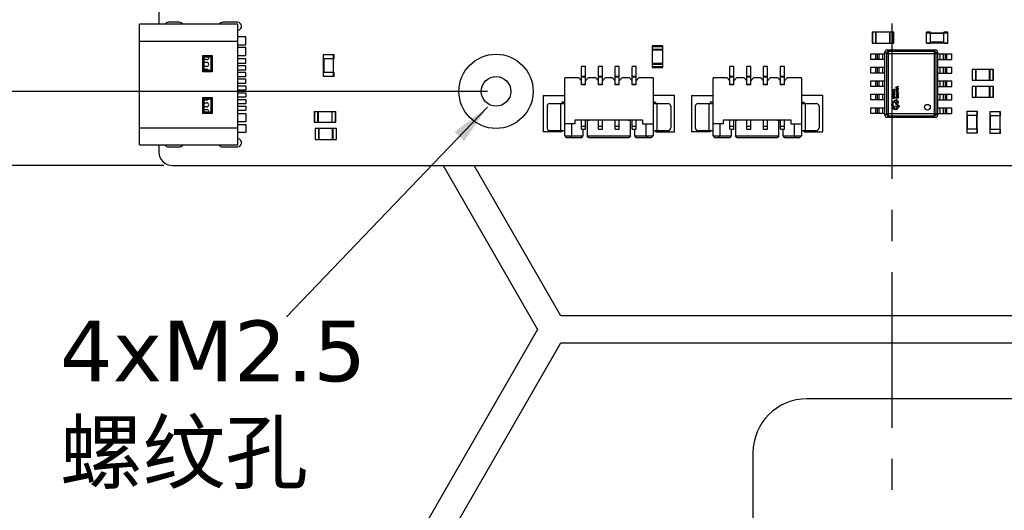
# Model space of a CAD drawing. Header units: millimetres. Extents: x -45 to 609, y -105 to 214.
# Tile 8 of 27: x 417 to 490, y -16 to 21. Entities that reach past the tile are written whole.
import ezdxf

# ---------------------------------------------------------------- set-up
doc = ezdxf.new("R2010")
doc.units = ezdxf.units.MM
doc.header["$LTSCALE"] = 30.734
doc.header["$PDMODE"] = 3
doc.header["$PDSIZE"] = 0.3125
doc.linetypes.add('CENTER', pattern=[0.6, 0.375, -0.075, 0.075, -0.075])
doc.layers.get('0').update_dxf_attribs({"linetype": 'CONTINUOUS'})
doc.layers.get('Defpoints').update_dxf_attribs({"linetype": 'CONTINUOUS'})
doc.layers.add('Center', color=1, linetype='CENTER')
doc.layers.add('DIM', color=6, linetype='CONTINUOUS', lineweight=15)
doc.styles.add('Verdana', font='verdana.ttf', dxfattribs={"height": 4.5})
doc.dimstyles.new('aaaaaaaa 3.0', dxfattribs={"dimtxt": 4.5, "dimasz": 3, "dimexe": 1.25, "dimexo": 0.625, "dimtad": 1, "dimzin": 9, "dimdsep": 46, "dimtxsty": 'Verdana', "dimcen": 0, "dimazin": 0, "dimtfac": 1, "dimtofl": 0, "dimtmove": 0, "dimatfit": 3, "dimfxl": 1, "dimlwd": 25, "dimlwe": 25, "dimarcsym": 0})

# ---------------------------------------------------------------- blocks, each defined once
blk = doc.blocks.new('*D113')
at = {"layer": 'Defpoints', "color": 0}
for p in [(452.354, 64.385), (349.937, 15.385), (452.355, 15.385)]:
    blk.add_point(p, dxfattribs=at)
at = {"layer": 'DIM', "color": 0, "lineweight": 25}
for p, q in [((451.729, 64.385), (348.687, 64.385)), ((349.937, 61.385), (349.937, 18.385)), ((451.73, 15.385), (348.687, 15.385))]:
    blk.add_line(p, q, dxfattribs=at)
at = {"layer": 'DIM', "color": 0}
for points in [[(350.437, 61.385), (349.437, 61.385), (349.937, 64.385)], [(349.437, 18.385), (350.437, 18.385), (349.937, 15.385)]]:
    blk.add_solid(points, dxfattribs=at)
at = {"layer": 'DIM', "color": 0, "insert": (346.973, 40.072), "char_height": 4.5, "attachment_point": 5, "rotation": 90, "style": 'Verdana'}
blk.add_mtext('49', dxfattribs=at)
blk = doc.blocks.new('*D115')
at = {"layer": 'Defpoints', "color": 0}
for p in [(428.354, 69.885), (341.235, 9.885), (428.355, 9.885)]:
    blk.add_point(p, dxfattribs=at)
at = {"layer": 'DIM', "color": 0, "lineweight": 25}
for p, q in [((427.729, 69.885), (339.985, 69.885)), ((341.235, 66.885), (341.235, 12.885)), ((427.73, 9.885), (339.985, 9.885))]:
    blk.add_line(p, q, dxfattribs=at)
at = {"layer": 'DIM', "color": 0}
for points in [[(341.735, 66.885), (340.735, 66.885), (341.235, 69.885)], [(340.735, 12.885), (341.735, 12.885), (341.235, 9.885)]]:
    blk.add_solid(points, dxfattribs=at)
at = {"layer": 'DIM', "color": 0, "insert": (338.267, 39.885), "char_height": 4.5, "attachment_point": 5, "rotation": 90, "style": 'Verdana'}
blk.add_mtext('60', dxfattribs=at)
blk = doc.blocks.new('*D118')
at = {"layer": 'Defpoints', "color": 0}
for p in [(349.937, 15.385), (452.355, 15.385), (428.355, 9.885)]:
    blk.add_point(p, dxfattribs=at)
at = {"layer": 'DIM', "color": 0, "lineweight": 25}
for p, q in [((349.937, 18.385), (349.937, 21.385)), ((451.73, 15.385), (348.687, 15.385)), ((427.73, 9.885), (348.687, 9.885)), ((349.937, 6.885), (349.937, -8.057))]:
    blk.add_line(p, q, dxfattribs=at)
at = {"layer": 'DIM', "color": 0}
for points in [[(349.437, 18.385), (350.437, 18.385), (349.937, 15.385)], [(350.437, 6.885), (349.437, 6.885), (349.937, 9.885)]]:
    blk.add_solid(points, dxfattribs=at)
at = {"layer": 'DIM', "color": 0, "insert": (347.015, -2.873), "char_height": 4.5, "attachment_point": 5, "rotation": 90, "style": 'Verdana'}
blk.add_mtext('5.5', dxfattribs=at)

msp = doc.modelspace()

# ---------------------------------------------------------------- linework, layer by layer
at = {"color": 7, "linetype": 'Continuous'}
for p, q in [((427.355, 25.415), (427.355, 20.355)), ((428.865, 20.505), (428.065, 20.505)), ((433.185, 20.505), (432.085, 20.505)), ((425.905, 11.415), (425.905, 20.355)), ((433.205, 20.355), (425.905, 20.355)), ((433.205, 11.415), (433.205, 20.355)), ((481.85, 19.761), (480.25, 19.761)), ((480.25, 19.761), (480.25, 18.961)), ((480.295, 18.961), (480.295, 19.761)), ((480.505, 19.761), (480.505, 18.961)), ((480.55, 18.961), (480.55, 19.761)), ((481.55, 18.961), (481.55, 19.761)), ((481.595, 18.961), (481.595, 19.761)), ((481.805, 19.761), (481.805, 18.961)), ((481.85, 18.961), (481.85, 19.761)), ((484.57, 19.761), (484.27, 19.761)), ((484.27, 18.961), (484.27, 19.761)), ((484.27, 19.731), (485.87, 19.731)), ((484.57, 18.961), (484.57, 19.761)), ((485.87, 19.761), (485.57, 19.761)), ((485.57, 18.961), (485.57, 19.761)), ((485.87, 18.961), (485.87, 19.761)), ((425.905, 19.105), (433.205, 19.105)), ((433.805, 19.435), (433.205, 19.435)), ((433.805, 18.835), (433.805, 19.435)), ((484.27, 18.991), (485.87, 18.991)), ((484.57, 19.701), (485.57, 19.701)), ((485.57, 19.021), (484.57, 19.021)), ((433.205, 18.835), (433.805, 18.835)), ((433.805, 18.635), (433.205, 18.635)), ((433.805, 18.035), (433.805, 18.635)), ((464.725, 18.746), (463.925, 18.746)), ((463.925, 18.746), (463.925, 17.146)), ((463.925, 18.701), (464.725, 18.701)), ((464.725, 18.491), (463.925, 18.491)), ((464.725, 18.446), (463.925, 18.446)), ((464.725, 17.146), (464.725, 18.746)), ((480.25, 18.961), (481.85, 18.961)), ((481.311, 18.201), (481.2, 18.311)), ((481.2, 13.609), (481.2, 18.309)), ((481.348, 18.459), (481.458, 18.349)), ((481.35, 18.459), (484.95, 18.459)), ((484.842, 18.349), (481.458, 18.349)), ((481.458, 13.569), (481.458, 18.349)), ((484.27, 18.961), (484.57, 18.961)), ((484.842, 18.349), (484.952, 18.459)), ((484.842, 18.349), (484.842, 13.57)), ((485.1, 18.311), (484.99, 18.201)), ((485.1, 18.309), (485.1, 13.609)), ((485.57, 18.961), (485.87, 18.961)), ((430.605, 16.836), (430.605, 18.036)), ((430.705, 17.936), (430.605, 18.036)), ((430.605, 18.036), (431.305, 18.036)), ((430.705, 16.936), (430.705, 17.936)), ((430.705, 17.936), (431.205, 17.936)), ((430.902, 17.735), (430.705, 17.735)), ((430.705, 17.535), (430.902, 17.535)), ((431.305, 18.036), (431.205, 17.936)), ((431.205, 17.936), (431.205, 16.936)), ((431.305, 18.036), (431.305, 16.836)), ((433.205, 18.035), (433.805, 18.035)), ((433.805, 17.785), (433.205, 17.785)), ((433.805, 17.485), (433.805, 17.785)), ((439.541, 18.087), (439.541, 17.787)), ((440.341, 18.087), (439.541, 18.087)), ((440.341, 17.787), (439.541, 17.787)), ((439.571, 16.487), (439.571, 18.087)), ((439.601, 16.787), (439.601, 17.787)), ((440.281, 17.787), (440.281, 16.787)), ((440.311, 16.487), (440.311, 18.087)), ((440.341, 17.787), (440.341, 18.087)), ((480.15, 18.174), (481.2, 18.174)), ((480.15, 17.744), (480.15, 18.174)), ((481.2, 17.744), (480.15, 17.744)), ((480.526, 17.744), (480.526, 18.174)), ((480.623, 18.174), (480.623, 17.744)), ((480.752, 18.174), (480.752, 17.744)), ((481.044, 17.744), (481.044, 18.174)), ((481.311, 18.201), (484.99, 18.201)), ((481.311, 18.201), (481.311, 13.717)), ((484.99, 13.717), (484.99, 18.201)), ((485.1, 18.174), (486.15, 18.174)), ((485.1, 17.744), (486.15, 17.744)), ((485.256, 18.174), (485.256, 17.744)), ((485.548, 17.744), (485.548, 18.174)), ((485.677, 17.744), (485.677, 18.174)), ((485.774, 18.174), (485.774, 17.744)), ((486.15, 17.744), (486.15, 18.174)), ((430.705, 16.936), (430.605, 16.836)), ((431.305, 16.836), (430.605, 16.836)), ((430.902, 17.235), (430.705, 17.235)), ((430.705, 17.035), (430.902, 17.035)), ((431.205, 16.936), (430.705, 16.936)), ((431.205, 16.936), (431.305, 16.836)), ((433.205, 17.485), (433.805, 17.485)), ((433.805, 17.285), (433.205, 17.285)), ((433.205, 16.985), (433.805, 16.985)), ((433.805, 16.985), (433.805, 17.285)), ((458.697, 15.876), (458.697, 17.226)), ((458.997, 17.226), (458.697, 17.226)), ((458.997, 15.876), (458.997, 17.226)), ((460.247, 17.226), (459.947, 17.226)), ((459.947, 15.876), (459.947, 17.226)), ((460.247, 15.876), (460.247, 17.226)), ((461.497, 17.226), (461.197, 17.226)), ((461.197, 15.876), (461.197, 17.226)), ((461.497, 15.876), (461.497, 17.226)), ((462.747, 17.226), (462.447, 17.226)), ((462.447, 15.876), (462.447, 17.226)), ((462.747, 15.876), (462.747, 17.226)), ((464.725, 17.446), (463.925, 17.446)), ((463.925, 17.401), (464.725, 17.401)), ((464.725, 17.191), (463.925, 17.191)), ((463.925, 17.146), (464.725, 17.146)), ((469.997, 17.226), (469.697, 17.226)), ((469.697, 15.876), (469.697, 17.226)), ((469.997, 15.876), (469.997, 17.226)), ((471.247, 17.226), (470.947, 17.226)), ((470.947, 15.876), (470.947, 17.226)), ((471.247, 15.876), (471.247, 17.226)), ((472.497, 17.226), (472.197, 17.226)), ((472.197, 15.876), (472.197, 17.226)), ((472.497, 15.876), (472.497, 17.226)), ((473.747, 17.226), (473.447, 17.226)), ((473.447, 15.876), (473.447, 17.226)), ((473.747, 15.876), (473.747, 17.226)), ((480.15, 17.174), (481.2, 17.174)), ((480.15, 16.744), (480.15, 17.174)), ((480.526, 16.744), (480.526, 17.174)), ((480.624, 17.174), (480.624, 16.744)), ((480.752, 17.174), (480.752, 16.744)), ((481.044, 16.744), (481.044, 17.174)), ((485.1, 17.174), (486.15, 17.174)), ((485.256, 17.174), (485.256, 16.744)), ((485.548, 16.744), (485.548, 17.174)), ((485.677, 16.744), (485.677, 17.174)), ((485.774, 17.174), (485.774, 16.744)), ((486.15, 16.744), (486.15, 17.174)), ((489.255, 17.016), (487.655, 17.016)), ((487.655, 17.016), (487.655, 16.216)), ((487.7, 16.216), (487.7, 17.016)), ((487.91, 17.016), (487.91, 16.216)), ((487.955, 16.216), (487.955, 17.016)), ((488.955, 16.216), (488.955, 17.016)), ((489, 16.216), (489, 17.016)), ((489.21, 17.016), (489.21, 16.216)), ((489.255, 16.216), (489.255, 17.016)), ((433.805, 16.785), (433.205, 16.785)), ((433.205, 16.485), (433.805, 16.485)), ((433.805, 16.285), (433.205, 16.285)), ((433.805, 16.485), (433.805, 16.785)), ((433.805, 15.985), (433.805, 16.285)), ((439.541, 16.787), (439.541, 16.487)), ((440.341, 16.787), (439.541, 16.787)), ((440.341, 16.487), (439.541, 16.487)), ((440.341, 16.487), (440.341, 16.787)), ((457.447, 12.076), (457.447, 16.376)), ((458.497, 16.376), (457.447, 16.376)), ((458.697, 16.176), (458.497, 16.376)), ((458.697, 16.508), (458.997, 16.508)), ((458.997, 16.426), (458.697, 16.426)), ((459.197, 16.376), (458.997, 16.176)), ((459.747, 16.376), (459.197, 16.376)), ((459.947, 16.176), (459.747, 16.376)), ((459.947, 16.508), (460.247, 16.508)), ((460.247, 16.426), (459.947, 16.426)), ((460.447, 16.376), (460.247, 16.176)), ((460.997, 16.376), (460.447, 16.376)), ((461.197, 16.176), (460.997, 16.376)), ((461.197, 16.508), (461.497, 16.508)), ((461.497, 16.426), (461.197, 16.426)), ((461.697, 16.376), (461.497, 16.176)), ((462.247, 16.376), (461.697, 16.376)), ((462.447, 16.176), (462.247, 16.376)), ((462.447, 16.508), (462.747, 16.508)), ((462.747, 16.426), (462.447, 16.426)), ((462.947, 16.376), (462.747, 16.176)), ((463.997, 16.376), (462.947, 16.376)), ((463.997, 16.376), (463.997, 12.076)), ((469.497, 16.376), (468.447, 16.376)), ((468.447, 12.076), (468.447, 16.376)), ((469.697, 16.176), (469.497, 16.376)), ((469.697, 16.508), (469.997, 16.508)), ((469.997, 16.426), (469.697, 16.426)), ((470.197, 16.376), (469.997, 16.176)), ((470.747, 16.376), (470.197, 16.376)), ((470.947, 16.176), (470.747, 16.376)), ((470.947, 16.508), (471.247, 16.508)), ((471.247, 16.426), (470.947, 16.426)), ((471.447, 16.376), (471.247, 16.176)), ((471.997, 16.376), (471.447, 16.376)), ((472.197, 16.176), (471.997, 16.376)), ((472.197, 16.508), (472.497, 16.508)), ((472.497, 16.426), (472.197, 16.426)), ((472.697, 16.376), (472.497, 16.176)), ((473.247, 16.376), (472.697, 16.376)), ((473.447, 16.176), (473.247, 16.376)), ((473.447, 16.508), (473.747, 16.508)), ((473.747, 16.426), (473.447, 16.426)), ((473.947, 16.376), (473.747, 16.176)), ((474.997, 16.376), (473.947, 16.376)), ((474.997, 16.376), (474.997, 12.076)), ((481.2, 16.744), (480.15, 16.744)), ((480.15, 16.174), (481.2, 16.174)), ((480.15, 15.744), (480.15, 16.174)), ((480.526, 15.744), (480.526, 16.174)), ((480.624, 16.174), (480.624, 15.744)), ((480.752, 16.174), (480.752, 15.744)), ((481.044, 15.744), (481.044, 16.174)), ((485.1, 16.744), (486.15, 16.744)), ((485.1, 16.174), (486.15, 16.174)), ((485.256, 16.174), (485.256, 15.744)), ((485.548, 15.744), (485.548, 16.174)), ((485.677, 15.744), (485.677, 16.174)), ((485.774, 16.174), (485.774, 15.744)), ((486.15, 15.744), (486.15, 16.174)), ((487.655, 16.216), (489.255, 16.216)), ((433.205, 15.985), (433.805, 15.985)), ((433.205, 15.785), (433.805, 15.785)), ((433.205, 15.485), (433.805, 15.485)), ((433.805, 15.785), (433.805, 15.485)), ((458.697, 15.926), (458.997, 15.926)), ((458.997, 15.876), (458.697, 15.876)), ((459.947, 15.926), (460.247, 15.926)), ((460.247, 15.876), (459.947, 15.876)), ((461.197, 15.926), (461.497, 15.926)), ((461.497, 15.876), (461.197, 15.876)), ((462.447, 15.926), (462.747, 15.926)), ((462.747, 15.876), (462.447, 15.876)), ((469.697, 15.926), (469.997, 15.926)), ((469.997, 15.876), (469.697, 15.876)), ((470.947, 15.926), (471.247, 15.926)), ((471.247, 15.876), (470.947, 15.876)), ((472.197, 15.926), (472.497, 15.926)), ((472.497, 15.876), (472.197, 15.876)), ((473.447, 15.926), (473.747, 15.926)), ((473.747, 15.876), (473.447, 15.876)), ((481.2, 15.744), (480.15, 15.744)), ((481.772, 15.471), (481.772, 15.471)), ((482.009, 15.46), (482.009, 15.507)), ((482.172, 15.46), (482.009, 15.46)), ((482.028, 15.426), (482.009, 15.426)), ((482.009, 15.426), (482.009, 15.342)), ((482.009, 15.342), (482.172, 15.342)), ((482.028, 15.481), (482.028, 15.506)), ((482.153, 15.481), (482.028, 15.481)), ((482.028, 15.363), (482.028, 15.426)), ((482.08, 15.363), (482.028, 15.363)), ((482.033, 15.675), (482.034, 15.675)), ((482.034, 15.675), (482.033, 15.675)), ((482.036, 15.676), (482.036, 15.676)), ((482.039, 15.676), (482.036, 15.676)), ((482.036, 15.676), (482.039, 15.676)), ((482.039, 15.676), (482.041, 15.677)), ((482.039, 15.676), (482.039, 15.676)), ((482.039, 15.676), (482.039, 15.676)), ((482.041, 15.677), (482.109, 15.702)), ((482.099, 15.421), (482.08, 15.421)), ((482.08, 15.421), (482.08, 15.363)), ((482.099, 15.363), (482.099, 15.421)), ((482.153, 15.363), (482.099, 15.363)), ((482.153, 15.505), (482.153, 15.481)), ((482.172, 15.429), (482.153, 15.429)), ((482.153, 15.429), (482.153, 15.363)), ((482.172, 15.505), (482.172, 15.46)), ((482.172, 15.342), (482.172, 15.429)), ((485.1, 15.744), (486.15, 15.744)), ((489.255, 15.756), (487.655, 15.756)), ((487.655, 15.756), (487.655, 14.956)), ((487.7, 14.956), (487.7, 15.756)), ((487.91, 15.756), (487.91, 14.956)), ((487.955, 14.956), (487.955, 15.756)), ((488.955, 14.956), (488.955, 15.756)), ((489, 14.956), (489, 15.756)), ((489.21, 15.756), (489.21, 14.956)), ((489.255, 14.956), (489.255, 15.756)), ((430.605, 13.735), (430.605, 14.935)), ((430.705, 14.835), (430.605, 14.935)), ((430.605, 14.935), (431.305, 14.935)), ((430.705, 13.835), (430.705, 14.835)), ((430.705, 14.835), (431.205, 14.835)), ((430.902, 14.735), (430.705, 14.735)), ((431.305, 14.935), (431.205, 14.835)), ((431.205, 14.835), (431.205, 13.835)), ((431.305, 14.935), (431.305, 13.735)), ((433.205, 15.285), (433.805, 15.285)), ((433.205, 14.985), (433.805, 14.985)), ((433.205, 14.785), (433.805, 14.785)), ((433.805, 15.285), (433.805, 14.985)), ((433.805, 14.785), (433.805, 14.485)), ((455.847, 15.076), (455.847, 12.376)), ((455.847, 15.076), (457.447, 15.076)), ((465.597, 15.076), (463.997, 15.076)), ((465.597, 12.376), (465.597, 15.076)), ((466.847, 15.076), (468.447, 15.076)), ((466.847, 15.076), (466.847, 12.376)), ((476.597, 15.076), (474.997, 15.076)), ((476.597, 12.376), (476.597, 15.076)), ((480.15, 15.174), (481.2, 15.174)), ((480.15, 14.744), (480.15, 15.174)), ((481.2, 14.744), (480.15, 14.744)), ((480.526, 14.744), (480.526, 15.174)), ((480.624, 15.174), (480.624, 14.744)), ((480.752, 15.174), (480.752, 14.744)), ((481.044, 14.744), (481.044, 15.174)), ((481.751, 15.256), (481.751, 15.303)), ((481.914, 15.256), (481.751, 15.256)), ((481.77, 15.222), (481.751, 15.222)), ((481.751, 15.222), (481.751, 15.138)), ((481.751, 15.138), (481.914, 15.138)), ((481.895, 14.912), (481.751, 14.912)), ((481.751, 14.912), (481.751, 14.891)), ((481.751, 14.891), (481.914, 14.891)), ((481.755, 15.106), (481.777, 15.106)), ((481.77, 15.302), (481.77, 15.277)), ((481.77, 15.277), (481.895, 15.277)), ((481.77, 15.159), (481.77, 15.222)), ((481.822, 15.159), (481.77, 15.159)), ((481.841, 15.217), (481.822, 15.217)), ((481.822, 15.217), (481.822, 15.159)), ((481.841, 15.159), (481.841, 15.217)), ((481.895, 15.159), (481.841, 15.159)), ((481.887, 15.106), (481.907, 15.106)), ((481.895, 15.277), (481.895, 15.301)), ((481.914, 15.226), (481.895, 15.226)), ((481.895, 15.226), (481.895, 15.159)), ((481.914, 14.977), (481.895, 14.977)), ((481.895, 14.977), (481.895, 14.912)), ((481.914, 15.301), (481.914, 15.256)), ((481.914, 15.138), (481.914, 15.226)), ((481.914, 14.891), (481.914, 14.977)), ((482.009, 14.975), (482.028, 14.975)), ((482.009, 14.891), (482.009, 14.975)), ((482.172, 14.891), (482.009, 14.891)), ((482.028, 14.975), (482.028, 14.912)), ((482.028, 14.912), (482.08, 14.912)), ((482.189, 15.267), (482.056, 15.32)), ((482.056, 15.32), (482.056, 15.299)), ((482.143, 15.262), (482.056, 15.231)), ((482.172, 15.254), (482.056, 15.208)), ((482.056, 15.231), (482.056, 15.208)), ((482.084, 15.01), (482.064, 15.01)), ((482.07, 15.048), (482.07, 15.053)), ((482.08, 14.97), (482.099, 14.97)), ((482.08, 14.912), (482.08, 14.97)), ((482.085, 15.14), (482.088, 15.141)), ((482.088, 15.141), (482.085, 15.14)), ((482.092, 15.071), (482.098, 15.071)), ((482.095, 15.143), (482.096, 15.145)), ((482.096, 15.145), (482.097, 15.147)), ((482.172, 15.092), (482.097, 15.092)), ((482.098, 15.147), (482.099, 15.149)), ((482.098, 15.147), (482.098, 15.147)), ((482.098, 15.147), (482.098, 15.147)), ((482.098, 15.071), (482.103, 15.037)), ((482.099, 14.97), (482.099, 14.912)), ((482.099, 14.912), (482.153, 14.912)), ((482.1, 15.151), (482.1, 15.151)), ((482.1, 15.151), (482.1, 15.151)), ((482.106, 15.165), (482.108, 15.171)), ((482.125, 15.071), (482.114, 15.071)), ((482.117, 15.044), (482.114, 15.071)), ((482.118, 15.188), (482.115, 15.184)), ((482.121, 15.191), (482.118, 15.188)), ((482.146, 14.999), (482.141, 14.998)), ((482.153, 14.979), (482.172, 14.979)), ((482.153, 14.912), (482.153, 14.979)), ((482.154, 15.071), (482.154, 15.071)), ((482.154, 15.071), (482.159, 15.067)), ((482.193, 15.245), (482.172, 15.254)), ((482.172, 15.092), (482.172, 15.071)), ((482.172, 14.979), (482.172, 14.891)), ((482.173, 14.61), (482.173, 14.542)), ((482.174, 15.041), (482.175, 15.035)), ((482.175, 15.035), (482.174, 15.028)), ((485.1, 15.174), (486.15, 15.174)), ((485.1, 14.744), (486.15, 14.744)), ((485.256, 15.174), (485.256, 14.744)), ((485.548, 14.744), (485.548, 15.174)), ((485.677, 14.744), (485.677, 15.174)), ((485.774, 15.174), (485.774, 14.744)), ((486.15, 14.744), (486.15, 15.174)), ((487.655, 14.956), (489.255, 14.956)), ((430.705, 14.535), (430.902, 14.535)), ((430.902, 14.235), (430.705, 14.235)), ((430.705, 14.035), (430.902, 14.035)), ((433.205, 14.485), (433.805, 14.485)), ((433.205, 14.285), (433.805, 14.285)), ((433.205, 13.985), (433.805, 13.985)), ((433.805, 14.285), (433.805, 13.985)), ((438.867, 13.897), (438.867, 13.097)), ((438.867, 13.897), (440.467, 13.897)), ((438.912, 13.097), (438.912, 13.897)), ((439.122, 13.897), (439.122, 13.097)), ((439.167, 13.897), (439.167, 13.097)), ((440.167, 13.897), (440.167, 13.097)), ((440.212, 13.097), (440.212, 13.897)), ((440.422, 13.897), (440.422, 13.097)), ((440.467, 13.097), (440.467, 13.897)), ((456.135, 14.276), (456.135, 12.676)), ((456.335, 14.476), (457.447, 14.476)), ((457.147, 14.476), (457.147, 12.476)), ((457.247, 14.576), (457.247, 14.476)), ((457.447, 14.576), (457.247, 14.576)), ((463.997, 14.576), (464.197, 14.576)), ((463.998, 14.476), (465.109, 14.476)), ((464.197, 14.476), (464.197, 14.576)), ((464.297, 12.476), (464.297, 14.476)), ((465.309, 14.276), (465.309, 12.676)), ((467.135, 14.276), (467.135, 12.676)), ((467.335, 14.476), (468.447, 14.476)), ((468.147, 14.476), (468.147, 12.476)), ((468.447, 14.576), (468.247, 14.576)), ((468.247, 14.576), (468.247, 14.476)), ((474.997, 14.576), (475.197, 14.576)), ((474.998, 14.476), (476.109, 14.476)), ((475.197, 14.476), (475.197, 14.576)), ((475.297, 12.476), (475.297, 14.476)), ((476.309, 14.276), (476.309, 12.676)), ((480.15, 14.174), (481.2, 14.174)), ((480.15, 13.744), (480.15, 14.174)), ((480.526, 13.744), (480.526, 14.174)), ((480.624, 14.174), (480.624, 13.744)), ((480.752, 14.174), (480.752, 13.744)), ((481.044, 13.744), (481.044, 14.174)), ((481.921, 14.596), (481.921, 14.587)), ((481.975, 14.513), (482.036, 14.549)), ((482.056, 14.358), (481.975, 14.513)), ((482.036, 14.549), (482.122, 14.387)), ((482.102, 14.551), (482.102, 14.603)), ((482.122, 14.387), (482.133, 14.387)), ((485.1, 14.174), (486.15, 14.174)), ((485.256, 14.174), (485.256, 13.744)), ((485.548, 13.744), (485.548, 14.174)), ((485.677, 13.744), (485.677, 14.174)), ((485.774, 14.174), (485.774, 13.744)), ((486.15, 13.744), (486.15, 14.174)), ((487.258, 13.916), (488.058, 13.916)), ((487.258, 13.916), (487.258, 13.616)), ((487.288, 12.316), (487.288, 13.916)), ((488.028, 12.316), (488.028, 13.916)), ((488.058, 13.616), (488.058, 13.916)), ((430.705, 13.835), (430.605, 13.735)), ((431.305, 13.735), (430.605, 13.735)), ((431.205, 13.835), (430.705, 13.835)), ((431.205, 13.835), (431.305, 13.735)), ((433.205, 13.735), (433.805, 13.735)), ((433.805, 13.735), (433.805, 13.135)), ((458.222, 12.976), (458.222, 13.276)), ((458.222, 13.276), (463.222, 13.276)), ((458.672, 13.219), (458.672, 13.276)), ((458.697, 13.219), (458.672, 13.219)), ((458.697, 12.576), (458.697, 13.276)), ((458.997, 12.576), (458.997, 13.276)), ((459.122, 13.219), (459.122, 12.076)), ((459.272, 13.219), (459.122, 13.219)), ((459.272, 13.276), (459.272, 13.219)), ((459.947, 12.576), (459.947, 13.276)), ((460.247, 12.576), (460.247, 13.276)), ((461.197, 12.576), (461.197, 13.276)), ((461.497, 12.576), (461.497, 13.276)), ((462.172, 13.219), (462.172, 13.276)), ((462.322, 13.219), (462.172, 13.219)), ((462.322, 12.076), (462.322, 13.219)), ((462.447, 12.576), (462.447, 13.276)), ((462.747, 12.576), (462.747, 13.276)), ((462.772, 13.219), (462.747, 13.219)), ((462.772, 13.276), (462.772, 13.219)), ((463.222, 13.276), (463.222, 12.976)), ((469.222, 13.276), (474.222, 13.276)), ((469.222, 12.976), (469.222, 13.276)), ((469.672, 13.219), (469.672, 13.276)), ((469.697, 13.219), (469.672, 13.219)), ((469.697, 12.576), (469.697, 13.276)), ((469.997, 12.576), (469.997, 13.276)), ((470.272, 13.219), (470.122, 13.219)), ((470.122, 13.219), (470.122, 12.076)), ((470.272, 13.276), (470.272, 13.219)), ((470.947, 12.576), (470.947, 13.276)), ((471.247, 12.576), (471.247, 13.276)), ((472.197, 12.576), (472.197, 13.276)), ((472.497, 12.576), (472.497, 13.276)), ((473.172, 13.219), (473.172, 13.276)), ((473.322, 13.219), (473.172, 13.219)), ((473.322, 12.076), (473.322, 13.219)), ((473.447, 12.576), (473.447, 13.276)), ((473.747, 12.576), (473.747, 13.276)), ((473.772, 13.219), (473.747, 13.219)), ((473.772, 13.276), (473.772, 13.219)), ((474.222, 13.276), (474.222, 12.976)), ((481.2, 13.744), (480.15, 13.744)), ((481.2, 13.607), (481.311, 13.717)), ((484.99, 13.717), (481.311, 13.717)), ((481.458, 13.569), (481.348, 13.459)), ((484.95, 13.459), (481.35, 13.459)), ((481.458, 13.569), (484.842, 13.57)), ((484.953, 13.459), (484.842, 13.57)), ((484.99, 13.717), (485.1, 13.607)), ((485.1, 13.744), (486.15, 13.744)), ((487.258, 13.616), (488.058, 13.616)), ((487.318, 12.616), (487.318, 13.616)), ((487.998, 13.616), (487.998, 12.616)), ((489.774, 13.866), (488.974, 13.866)), ((488.974, 13.866), (488.974, 13.566)), ((489.774, 13.566), (488.974, 13.566)), ((489.004, 12.266), (489.004, 13.866)), ((489.034, 12.566), (489.034, 13.566)), ((489.714, 13.566), (489.714, 12.566)), ((489.744, 12.266), (489.744, 13.866)), ((489.774, 13.566), (489.774, 13.866)), ((433.205, 12.665), (425.905, 12.665)), ((433.805, 13.135), (433.205, 13.135)), ((433.205, 12.935), (433.805, 12.935)), ((433.805, 12.935), (433.805, 12.335)), ((438.867, 13.097), (440.467, 13.097)), ((438.933, 12.627), (438.933, 11.827)), ((440.533, 12.627), (438.933, 12.627)), ((438.978, 11.827), (438.978, 12.627)), ((439.188, 12.627), (439.188, 11.827)), ((439.233, 11.827), (439.233, 12.627)), ((440.233, 11.827), (440.233, 12.627)), ((440.278, 11.827), (440.278, 12.627)), ((440.488, 12.627), (440.488, 11.827)), ((440.533, 11.827), (440.533, 12.627)), ((456.335, 12.476), (457.447, 12.476)), ((457.247, 12.476), (457.247, 12.376)), ((458.222, 12.976), (457.447, 12.976)), ((457.947, 12.976), (457.947, 12.076)), ((458.997, 12.776), (458.697, 12.776)), ((458.697, 12.576), (458.997, 12.576)), ((458.822, 12.076), (458.822, 12.576)), ((460.247, 12.776), (459.947, 12.776)), ((459.947, 12.576), (460.247, 12.576)), ((461.497, 12.776), (461.197, 12.776)), ((461.197, 12.576), (461.497, 12.576)), ((462.747, 12.776), (462.447, 12.776)), ((462.447, 12.576), (462.747, 12.576)), ((462.622, 12.576), (462.622, 12.076)), ((463.222, 12.976), (463.997, 12.976)), ((463.497, 12.076), (463.497, 12.976)), ((463.997, 12.476), (465.109, 12.476)), ((464.197, 12.376), (464.197, 12.476)), ((467.335, 12.476), (468.447, 12.476)), ((468.247, 12.476), (468.247, 12.376)), ((469.222, 12.976), (468.447, 12.976)), ((468.947, 12.976), (468.947, 12.076)), ((469.997, 12.776), (469.697, 12.776)), ((469.697, 12.576), (469.997, 12.576)), ((469.822, 12.076), (469.822, 12.576)), ((471.247, 12.776), (470.947, 12.776)), ((470.947, 12.576), (471.247, 12.576)), ((472.497, 12.776), (472.197, 12.776)), ((472.197, 12.576), (472.497, 12.576)), ((473.747, 12.776), (473.447, 12.776)), ((473.447, 12.576), (473.747, 12.576)), ((473.622, 12.576), (473.622, 12.076)), ((474.222, 12.976), (474.997, 12.976)), ((474.497, 12.076), (474.497, 12.976)), ((474.997, 12.476), (476.109, 12.476)), ((475.197, 12.376), (475.197, 12.476)), ((487.258, 12.616), (488.058, 12.616)), ((487.258, 12.616), (487.258, 12.316)), ((488.058, 12.316), (488.058, 12.616)), ((489.774, 12.566), (488.974, 12.566)), ((488.974, 12.566), (488.974, 12.266)), ((489.774, 12.266), (489.774, 12.566)), ((433.805, 12.335), (433.205, 12.335)), ((438.933, 11.827), (440.533, 11.827)), ((457.247, 12.376), (455.847, 12.376)), ((457.447, 12.076), (457.547, 11.976)), ((457.447, 12.076), (458.822, 12.076)), ((457.547, 11.976), (458.722, 11.976)), ((457.847, 11.976), (457.947, 12.076)), ((458.722, 11.976), (458.822, 12.076)), ((459.222, 11.976), (459.122, 12.076)), ((459.122, 12.076), (462.322, 12.076)), ((459.222, 11.976), (462.222, 11.976)), ((462.322, 12.076), (462.222, 11.976)), ((462.622, 12.076), (463.997, 12.076)), ((462.622, 12.076), (462.722, 11.976)), ((462.722, 11.976), (463.897, 11.976)), ((463.497, 12.076), (463.597, 11.976)), ((463.897, 11.976), (463.997, 12.076)), ((464.197, 12.376), (465.597, 12.376)), ((468.247, 12.376), (466.847, 12.376)), ((468.447, 12.076), (469.822, 12.076)), ((468.447, 12.076), (468.547, 11.976)), ((468.547, 11.976), (469.722, 11.976)), ((468.847, 11.976), (468.947, 12.076)), ((469.722, 11.976), (469.822, 12.076)), ((470.122, 12.076), (473.322, 12.076)), ((470.222, 11.976), (470.122, 12.076)), ((470.222, 11.976), (473.222, 11.976)), ((473.322, 12.076), (473.222, 11.976)), ((473.622, 12.076), (474.997, 12.076)), ((473.622, 12.076), (473.722, 11.976)), ((473.722, 11.976), (474.897, 11.976)), ((474.497, 12.076), (474.597, 11.976)), ((474.897, 11.976), (474.997, 12.076)), ((475.197, 12.376), (476.597, 12.376)), ((487.258, 12.316), (488.058, 12.316)), ((489.774, 12.266), (488.974, 12.266)), ((425.905, 11.415), (433.205, 11.415)), ((427.355, 11.415), (427.355, 10.885)), ((428.065, 11.265), (428.865, 11.265)), ((432.085, 11.265), (433.185, 11.265)), ((428.355, 9.885), (542.855, 9.887)), ((448.433, 9.885), (455.441, -2.253)), ((457.173, -1.253), (450.742, 9.885)), ((506.248, -1.253), (457.173, -1.253)), ((455.441, -2.253), (424.796, -55.333)), ((426.524, -56.339), (457.173, -3.253)), ((457.173, -3.253), (506.248, -3.253))]:
    msp.add_line(p, q, dxfattribs=at)
at = {"color": 6, "linetype": 'Continuous'}
for p, q in [((481.914, 15.544), (481.751, 15.482)), ((481.751, 15.482), (481.751, 15.46)), ((481.751, 15.46), (481.914, 15.398)), ((481.851, 15.498), (481.783, 15.473)), ((481.783, 15.468), (481.851, 15.443)), ((481.851, 15.443), (481.851, 15.498)), ((481.869, 15.504), (481.914, 15.521)), ((481.869, 15.437), (481.869, 15.504)), ((481.914, 15.421), (481.869, 15.437)), ((481.914, 15.521), (481.914, 15.544)), ((481.914, 15.398), (481.914, 15.421)), ((482.172, 15.748), (482.009, 15.686)), ((482.009, 15.664), (482.009, 15.686)), ((482.009, 15.664), (482.172, 15.602)), ((482.109, 15.647), (482.041, 15.671)), ((482.109, 15.702), (482.109, 15.647)), ((482.127, 15.708), (482.172, 15.725)), ((482.127, 15.708), (482.127, 15.64)), ((482.172, 15.625), (482.127, 15.64)), ((482.172, 15.748), (482.172, 15.725)), ((482.172, 15.625), (482.172, 15.602)), ((482.058, 15.192), (482.078, 15.192)), ((482.168, 15.119), (482.147, 15.119))]:
    msp.add_line(p, q, dxfattribs=at)
at = {"color": 3, "linetype": 'Continuous'}
for p, q in [((537.91, -7.4), (475.41, -7.4)), ((471.41, -11.4), (471.41, -40.4))]:
    msp.add_line(p, q, dxfattribs=at)
at = {"color": 7, "linetype": 'Continuous'}
for centre, radius in [((481.711, 41.247), 120.58), ((452.355, 15.385), 2.75), ((452.355, 15.385), 1.1), ((482.134, 14.27), 0.0451), ((484.345, 14.212), 0.21)]:
    msp.add_circle(centre, radius, dxfattribs=at)
for centre, radius, start, end in [((488.29, 42.52), 116.648, 185.42946, 238.41684), ((428.065, 20.205), 0.3, 90.00113, 149.36214), ((428.865, 20.205), 0.3, 30.67121, 90.00113), ((432.085, 20.205), 0.3, 90.00113, 147.48633), ((433.185, 20.205), 0.3, 276.26351, 90.00113), ((481.35, 18.309), 0.15, 90.00113, 180.00113), ((484.95, 18.309), 0.15, 0.00113, 90.00113), ((430.902, 17.885), 0.15, 270.00113, 19.78368), ((430.902, 17.385), 0.15, 270.00113, 90.00113), ((430.902, 16.885), 0.15, 19.78368, 90.00113), ((481.998, 15.862), 0.19, 279.58457, 280.57911), ((481.999, 15.858), 0.186, 279.56967, 280.62229), ((482.012, 15.787), 0.114, 280.71892, 282.08583), ((482.013, 15.786), 0.113, 280.70676, 282.13817), ((482.028, 15.719), 0.0444, 284.74548, 284.90567), ((430.902, 14.885), 0.15, 270.00113, 340.21538), ((482.012, 14.596), 0.0904, 90.07471, 179.92756), ((482.011, 14.596), 0.162, 47.36628, 90.07677), ((482.142, 15.05), 0.0894, 179.93129, 185.84324), ((482.136, 15.049), 0.0828, 185.91038, 186.77342), ((482.131, 15.048), 0.0782, 186.73138, 192.22063), ((482.127, 15.047), 0.0734, 192.25244, 195.19609), ((482.124, 15.047), 0.0708, 195.19422, 198.81606), ((482.122, 15.046), 0.0688, 198.81748, 202.83229), ((482.121, 15.046), 0.0678, 202.83782, 205.47761), ((482.121, 15.046), 0.0676, 205.48143, 212.14443), ((482.129, 15.048), 0.0593, 179.96403, 186.49645), ((482.127, 15.048), 0.0572, 186.52652, 188.65692), ((482.126, 15.047), 0.0565, 188.65362, 193.16498), ((482.126, 15.047), 0.0563, 193.16896, 196.19555), ((482.126, 15.047), 0.0567, 196.19842, 199.81604), ((482.127, 15.048), 0.0579, 199.81984, 203.65374), ((482.129, 15.049), 0.0596, 203.65071, 206.40588), ((482.132, 15.05), 0.0625, 206.42749, 211.41377), ((482.134, 15.052), 0.0657, 211.38674, 212.86594), ((482.139, 15.054), 0.0709, 212.93013, 219.1333), ((482.086, 15.156), 0.0159, 278.49212, 282.15852), ((482.086, 15.156), 0.0155, 278.47407, 281.90098), ((482.086, 15.156), 0.0151, 281.91698, 282.19212), ((482.086, 15.155), 0.0144, 282.15161, 287.94374), ((482.086, 15.154), 0.0133, 288.06734, 292.73195), ((482.087, 15.153), 0.0124, 292.96647, 298.42508), ((482.087, 15.153), 0.0122, 298.61071, 304.74732), ((482.087, 15.153), 0.0127, 305.27448, 308.95401), ((482.087, 15.153), 0.0125, 304.7257, 305.26649), ((482.071, 15.165), 0.0317, 325.64843, 327.05441), ((482.051, 15.176), 0.055, 330.40117, 332.0761), ((482.033, 15.186), 0.0755, 332.15745, 333.75749), ((482.004, 15.2), 0.108, 334.37491, 335.44689), ((482.018, 15.194), 0.0927, 333.74043, 334.3325), ((481.987, 15.208), 0.127, 335.45344, 336.02814), ((481.963, 15.219), 0.153, 336.05557, 337.03072), ((481.894, 15.248), 0.228, 337.51821, 338.69032), ((481.943, 15.227), 0.174, 337.02884, 337.46278), ((482.222, 15.123), 0.123, 156.68711, 157.08144), ((482.216, 15.125), 0.117, 156.05677, 156.68883), ((482.212, 15.127), 0.112, 155.68795, 156.05468), ((482.205, 15.13), 0.104, 154.20598, 155.70142), ((482.19, 15.138), 0.0875, 152.78777, 153.26767), ((482.195, 15.135), 0.0934, 153.273, 154.19848), ((482.181, 15.142), 0.0782, 151.05448, 152.12428), ((482.186, 15.14), 0.0835, 152.11951, 152.78903), ((482.172, 15.147), 0.0673, 149.02091, 151.07895), ((482.164, 15.152), 0.0584, 147.15233, 149.00977), ((482.164, 15.152), 0.0576, 147.12545, 149.00846), ((482.159, 15.155), 0.0523, 146.02192, 147.11219), ((482.153, 15.159), 0.045, 142.36559, 146.08077), ((482.149, 15.163), 0.0395, 141.06516, 142.30457), ((482.146, 15.165), 0.0362, 139.68107, 140.21563), ((482.145, 15.165), 0.0355, 140.10259, 141.00492), ((482.147, 15.164), 0.0378, 140.21517, 141.06189), ((482.141, 15.037), 0.0383, 277.20466, 279.3724), ((482.142, 15.034), 0.0352, 279.32838, 284.94744), ((482.143, 15.031), 0.0325, 284.98369, 288.40901), ((482.143, 15.029), 0.0308, 288.40236, 293.05241), ((482.144, 15.028), 0.0295, 293.05997, 297.43827), ((482.144, 15.028), 0.0289, 297.44429, 301.2777), ((482.144, 15.027), 0.0288, 301.28195, 306.7263), ((482.144, 15.028), 0.0291, 306.72542, 309.53014), ((482.143, 15.029), 0.0303, 309.57576, 317.67861), ((482.142, 15.03), 0.032, 317.60782, 325.88821), ((482.142, 15.03), 0.0322, 325.89223, 328.4648), ((482.141, 15.03), 0.033, 328.48125, 334.20702), ((482.138, 15.032), 0.0363, 337.17361, 342.47622), ((482.14, 15.031), 0.0343, 334.19322, 337.14692), ((482.132, 15.033), 0.0427, 345.38134, 350.72788), ((482.135, 15.033), 0.039, 342.45237, 345.33843), ((482.127, 15.034), 0.0472, 350.68316, 353.03237), ((430.902, 14.385), 0.15, 270.00113, 90.00113), ((430.902, 13.885), 0.15, 340.21538, 90.00113), ((456.335, 14.276), 0.2, 90.00113, 180.00113), ((465.109, 14.276), 0.2, 0.00113, 90.00113), ((467.335, 14.276), 0.2, 90.00113, 180.00113), ((476.109, 14.276), 0.2, 0.00113, 90.00113), ((481.35, 13.609), 0.15, 180.00113, 270.00113), ((484.95, 13.609), 0.15, 270.00113, 0.00113), ((456.335, 12.676), 0.2, 180.00113, 270.00113), ((465.109, 12.676), 0.2, 270.00113, 0.00113), ((467.335, 12.676), 0.2, 180.00113, 270.00113), ((476.109, 12.676), 0.2, 270.00113, 0.00113), ((433.185, 11.565), 0.3, 270.00113, 83.79647), ((428.065, 11.565), 0.3, 210.67121, 270.00113), ((428.865, 11.565), 0.3, 270.00113, 329.36214), ((432.085, 11.565), 0.3, 212.57543, 270.00113), ((428.355, 10.885), 1, 180.0005, 270.00176)]:
    msp.add_arc(centre, radius, start, end, dxfattribs=at)
at = {"color": 3, "linetype": 'Continuous'}
msp.add_arc((475.41, -11.4), 4, 90, 180, dxfattribs=at)
at = {"color": 7, "linetype": 'Continuous'}
for points, knots in [([(481.458, 18.349), (481.439, 18.348), (481.401, 18.339), (481.353, 18.306), (481.32, 18.258), (481.311, 18.22), (481.311, 18.201)], [0, 0, 0, 0, 0.248818, 0.499685, 0.7507, 1, 1, 1, 1]), ([(484.99, 18.201), (484.989, 18.22), (484.981, 18.258), (484.948, 18.307), (484.899, 18.34), (484.861, 18.348), (484.842, 18.349)], [0, 0, 0, 0, 0.2493, 0.500315, 0.751182, 1, 1, 1, 1]), ([(481.311, 13.717), (481.311, 13.698), (481.32, 13.66), (481.353, 13.612), (481.401, 13.579), (481.439, 13.57), (481.458, 13.569)], [0, 0, 0, 0, 0.2493, 0.500315, 0.751182, 1, 1, 1, 1]), ([(484.842, 13.57), (484.861, 13.57), (484.899, 13.579), (484.948, 13.612), (484.981, 13.66), (484.989, 13.698), (484.99, 13.717)], [0, 0, 0, 0, 0.248818, 0.499685, 0.7507, 1, 1, 1, 1])]:
    msp.add_open_spline(points, degree=3, knots=knots, dxfattribs=at)
for points in [[(481.773, 15.364), (481.758, 15.348), (481.751, 15.327), (481.751, 15.303)], [(481.77, 15.302), (481.77, 15.321), (481.775, 15.337), (481.785, 15.349)], [(481.772, 15.471), (481.772, 15.471), (481.772, 15.471), (481.772, 15.471)], [(481.772, 15.47), (481.772, 15.47), (481.772, 15.47), (481.772, 15.47)], [(481.83, 15.389), (481.806, 15.389), (481.787, 15.381), (481.773, 15.364)], [(481.785, 15.349), (481.795, 15.361), (481.811, 15.367), (481.831, 15.367)], [(481.891, 15.364), (481.876, 15.381), (481.856, 15.389), (481.83, 15.389)], [(481.831, 15.367), (481.851, 15.367), (481.867, 15.361), (481.878, 15.349)], [(481.878, 15.349), (481.89, 15.338), (481.895, 15.322), (481.895, 15.301)], [(481.914, 15.301), (481.914, 15.327), (481.906, 15.348), (481.891, 15.364)], [(482.031, 15.568), (482.016, 15.552), (482.009, 15.531), (482.009, 15.507)], [(482.028, 15.506), (482.028, 15.525), (482.033, 15.541), (482.043, 15.553)], [(482.03, 15.674), (482.03, 15.674), (482.03, 15.675), (482.03, 15.675)], [(482.03, 15.674), (482.03, 15.674), (482.03, 15.674), (482.03, 15.674)], [(482.03, 15.674), (482.03, 15.674), (482.03, 15.674), (482.03, 15.674)], [(482.03, 15.674), (482.03, 15.674), (482.03, 15.674), (482.03, 15.674)], [(482.03, 15.674), (482.03, 15.674), (482.03, 15.674), (482.03, 15.674)], [(482.088, 15.593), (482.064, 15.593), (482.045, 15.584), (482.031, 15.568)], [(482.033, 15.675), (482.033, 15.675), (482.033, 15.675), (482.033, 15.675)], [(482.043, 15.553), (482.053, 15.565), (482.069, 15.57), (482.089, 15.57)], [(482.149, 15.568), (482.134, 15.584), (482.114, 15.593), (482.088, 15.593)], [(482.089, 15.57), (482.109, 15.57), (482.125, 15.565), (482.136, 15.553)], [(482.136, 15.553), (482.148, 15.542), (482.153, 15.525), (482.153, 15.505)], [(482.172, 15.505), (482.172, 15.531), (482.164, 15.552), (482.149, 15.568)], [(481.755, 15.106), (481.751, 15.095), (481.748, 15.083), (481.748, 15.067)], [(481.748, 15.067), (481.748, 15.043), (481.756, 15.023), (481.772, 15.007)], [(481.767, 15.067), (481.767, 15.081), (481.771, 15.094), (481.777, 15.106)], [(481.785, 15.023), (481.773, 15.034), (481.767, 15.049), (481.767, 15.067)], [(481.768, 14.581), (481.793, 14.609), (481.824, 14.631), (481.859, 14.643)], [(481.772, 15.007), (481.788, 14.992), (481.809, 14.984), (481.836, 14.984)], [(481.834, 15.006), (481.814, 15.006), (481.798, 15.011), (481.785, 15.023)], [(481.881, 15.022), (481.869, 15.011), (481.854, 15.006), (481.834, 15.006)], [(481.836, 14.984), (481.86, 14.984), (481.88, 14.991), (481.894, 15.005)], [(481.859, 14.643), (481.88, 14.709), (481.941, 14.757), (482.011, 14.758)], [(481.898, 15.064), (481.898, 15.046), (481.892, 15.032), (481.881, 15.022)], [(481.887, 15.106), (481.894, 15.094), (481.898, 15.08), (481.898, 15.064)], [(481.894, 15.005), (481.909, 15.019), (481.917, 15.037), (481.917, 15.061)], [(481.917, 15.061), (481.917, 15.079), (481.913, 15.094), (481.907, 15.106)], [(482.102, 14.603), (482.098, 14.65), (482.059, 14.686), (482.012, 14.686)], [(482.054, 15.058), (482.053, 15.055), (482.053, 15.052), (482.053, 15.05)], [(482.089, 15.091), (482.068, 15.089), (482.056, 15.078), (482.054, 15.058)], [(482.07, 15.053), (482.072, 15.063), (482.079, 15.07), (482.092, 15.071)], [(482.097, 15.092), (482.094, 15.092), (482.091, 15.092), (482.089, 15.091)], [(482.103, 15.037), (482.103, 15.034), (482.104, 15.031), (482.105, 15.028)], [(482.105, 15.028), (482.109, 15.011), (482.119, 15.001), (482.134, 14.999)], [(482.124, 15.024), (482.121, 15.028), (482.119, 15.035), (482.117, 15.044)], [(482.12, 14.715), (482.151, 14.687), (482.169, 14.65), (482.173, 14.61)], [(482.139, 15.019), (482.133, 15.019), (482.128, 15.021), (482.124, 15.024)], [(482.125, 15.071), (482.134, 15.071), (482.142, 15.068), (482.148, 15.063)], [(482.134, 14.999), (482.136, 14.998), (482.139, 14.998), (482.141, 14.998)], [(482.153, 15.025), (482.149, 15.021), (482.145, 15.019), (482.139, 15.019)], [(482.153, 15.265), (482.15, 15.265), (482.147, 15.266), (482.143, 15.267)], [(482.148, 15.063), (482.155, 15.057), (482.158, 15.049), (482.158, 15.04)], [(482.158, 15.04), (482.158, 15.034), (482.156, 15.029), (482.153, 15.025)], [(482.159, 15.067), (482.168, 15.061), (482.173, 15.052), (482.174, 15.041)], [(482.227, 15.226), (482.227, 15.244), (482.214, 15.257), (482.189, 15.267)], [(482.209, 15.224), (482.209, 15.233), (482.204, 15.24), (482.193, 15.245)], [(482.207, 15.213), (482.208, 15.217), (482.209, 15.22), (482.209, 15.224)], [(482.227, 15.226), (482.227, 15.221), (482.226, 15.216), (482.225, 15.213)], [(481.707, 14.424), (481.707, 14.482), (481.729, 14.537), (481.768, 14.581)], [(481.753, 14.285), (481.724, 14.325), (481.707, 14.373), (481.707, 14.424)], [(481.803, 14.234), (481.784, 14.249), (481.766, 14.265), (481.753, 14.285)], [(481.921, 14.587), (481.84, 14.578), (481.777, 14.508), (481.777, 14.425)], [(481.777, 14.425), (481.777, 14.352), (481.823, 14.292), (481.888, 14.27)], [(481.801, 14.207), (481.801, 14.217), (481.802, 14.225), (481.803, 14.234)], [(481.857, 14.074), (481.821, 14.11), (481.801, 14.158), (481.801, 14.207)], [(481.989, 14.02), (481.939, 14.02), (481.891, 14.04), (481.857, 14.074)], [(481.888, 14.27), (481.878, 14.253), (481.871, 14.231), (481.871, 14.209)], [(481.871, 14.209), (481.871, 14.145), (481.923, 14.093), (481.986, 14.093)], [(481.986, 14.093), (482.034, 14.093), (482.074, 14.122), (482.093, 14.162)], [(482.115, 14.069), (482.08, 14.037), (482.035, 14.02), (481.989, 14.02)], [(482.016, 14.271), (482.016, 14.306), (482.031, 14.337), (482.056, 14.358)], [(482.093, 14.162), (482.049, 14.178), (482.016, 14.221), (482.016, 14.271)], [(482.101, 14.544), (482.101, 14.546), (482.102, 14.549), (482.102, 14.551)], [(482.137, 14.508), (482.117, 14.508), (482.101, 14.524), (482.101, 14.544)], [(482.17, 14.161), (482.161, 14.125), (482.142, 14.094), (482.115, 14.069)], [(482.133, 14.387), (482.197, 14.387), (482.249, 14.335), (482.249, 14.271)], [(482.173, 14.542), (482.171, 14.523), (482.155, 14.508), (482.137, 14.508)], [(482.249, 14.271), (482.249, 14.22), (482.216, 14.176), (482.17, 14.161)]]:
    msp.add_open_spline(points, degree=3, dxfattribs=at)
at = {"color": 6, "linetype": 'Continuous'}
for points in [[(481.783, 15.473), (481.781, 15.473), (481.777, 15.472), (481.772, 15.471)], [(481.772, 15.47), (481.777, 15.47), (481.781, 15.469), (481.783, 15.468)], [(482.041, 15.671), (482.039, 15.672), (482.035, 15.673), (482.03, 15.674)], [(482.053, 15.165), (482.053, 15.175), (482.055, 15.184), (482.058, 15.192)], [(482.062, 15.132), (482.056, 15.141), (482.053, 15.152), (482.053, 15.165)], [(482.087, 15.119), (482.077, 15.119), (482.069, 15.124), (482.062, 15.132)], [(482.078, 15.192), (482.072, 15.183), (482.07, 15.174), (482.07, 15.163)], [(482.07, 15.163), (482.07, 15.156), (482.071, 15.151), (482.074, 15.147)], [(482.074, 15.147), (482.077, 15.142), (482.081, 15.14), (482.085, 15.14)], [(482.105, 15.125), (482.1, 15.121), (482.094, 15.119), (482.087, 15.119)], [(482.121, 15.15), (482.116, 15.137), (482.111, 15.129), (482.105, 15.125)], [(482.121, 15.191), (482.126, 15.195), (482.133, 15.198), (482.14, 15.198)], [(482.131, 15.172), (482.128, 15.168), (482.125, 15.161), (482.121, 15.15)], [(482.142, 15.177), (482.138, 15.177), (482.134, 15.175), (482.131, 15.172)], [(482.14, 15.198), (482.151, 15.198), (482.159, 15.193), (482.165, 15.185)], [(482.158, 15.153), (482.158, 15.169), (482.153, 15.177), (482.142, 15.177)], [(482.147, 15.119), (482.154, 15.13), (482.158, 15.141), (482.158, 15.153)], [(482.165, 15.185), (482.172, 15.176), (482.175, 15.165), (482.175, 15.151)], [(482.175, 15.151), (482.175, 15.139), (482.172, 15.128), (482.168, 15.119)]]:
    msp.add_open_spline(points, degree=3, dxfattribs=at)
at = {"layer": 'Center'}
msp.add_line((481.711, 167.948), (481.711, -85.455), dxfattribs=at)

# ---------------------------------------------------------------- texts
at = {"color": 1, "insert": (420.006, -1.598), "char_height": 4.5, "width": 30.89214, "attachment_point": 1, "style": 'Verdana'}
msp.add_mtext('4xM2.5\\P{\\f宋体|b0|i0|c134|p2;螺纹孔}', dxfattribs=at)

# ---------------------------------------------------------------- dimensions: what is measured, and where the dimension line sits
at = {"layer": 'DIM'}
dim = msp.add_linear_dim(base=(341.235, 9.885), p1=(428.354, 69.885), p2=(428.355, 9.885), angle=90, dimstyle='aaaaaaaa 3.0', dxfattribs=at)
dim.commit()
dim.dimension.update_dxf_attribs({"geometry": '*D115', "text_midpoint": (338.267, 39.885)})
for p1, picture, middle in [((452.354, 64.385), '*D113', (349.937, 40.072)), ((428.355, 9.885), '*D118', (349.937, -2.873))]:
    dim = msp.add_linear_dim(base=(349.937, 15.385), p1=p1, p2=(452.355, 15.385), angle=90, dimstyle='aaaaaaaa 3.0', dxfattribs=at)
    dim.commit()
    dim.dimension.update_dxf_attribs({"geometry": picture, "text_midpoint": middle, "dimtype": 160})

# ---------------------------------------------------------------- leaders
msp.add_leader([(451.714, 14.211), (436.805, -1.318)], dimstyle='aaaaaaaa 3.0', override={"dimgap": 0.625, "dimtad": 0}, dxfattribs=at)

doc.saveas('drawing.dxf')
